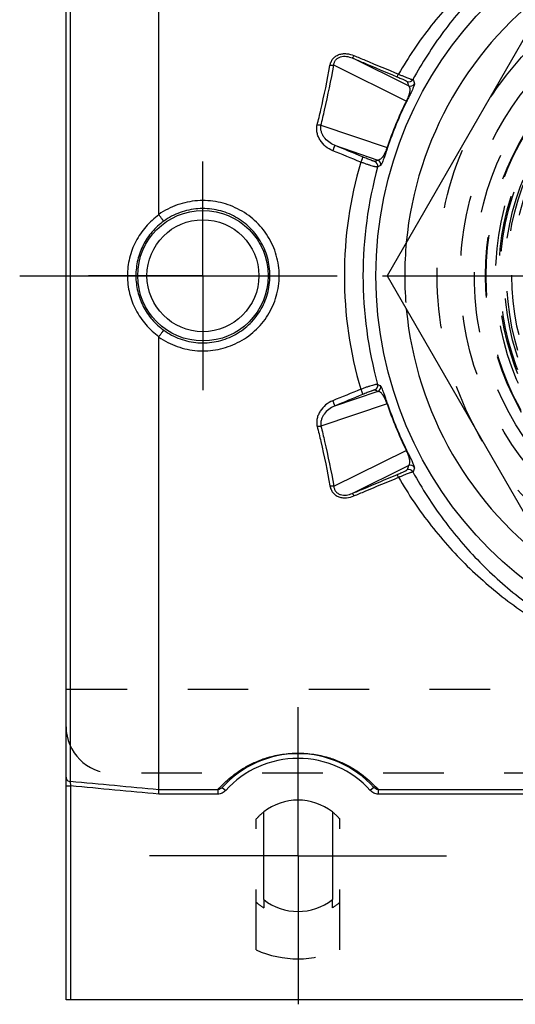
# Model space of a CAD drawing. Header units: millimetres. Extents: x 420 to 580, y 417 to 583.
# Tile 1 of 5: x 420 to 473, y 422 to 528. Entities that reach past the tile are written whole.
import ezdxf

# ---------------------------------------------------------------- set-up
doc = ezdxf.new("R2010")
doc.units = ezdxf.units.MM
doc.header["$LTSCALE"] = 65.185185
doc.linetypes.add('CENTER', pattern=[0.6, 0.375, -0.075, 0.075, -0.075])
doc.linetypes.add('HIDDEN', pattern=[0.2, 0.1, -0.1])
for name, color, linetype in [('ACHSEN_S', 7, 'CONTINUOUS'), ('FASEN', 7, 'CONTINUOUS'), ('FLAECHEN', 7, 'CONTINUOUS'), ('KOERPER', 7, 'CONTINUOUS'), ('KONST.EL_MIT_GEO', 7, 'CONTINUOUS')]:
    doc.layers.add(name, color=color, linetype=linetype)

msp = doc.modelspace()

# ---------------------------------------------------------------- linework, layer by layer
at = {"layer": 'ACHSEN_S', "color": 2, "linetype": 'CENTER'}
msp.add_line((420, 500), (580, 500), dxfattribs=at)
at = {"layer": 'FASEN', "color": 7, "linetype": 'Continuous'}
msp.add_circle((500, 500), 41.6, dxfattribs=at)
for start, end in [(125.3802, 174.6199), (185.3801, 234.6198)]:
    msp.add_arc((500, 500), 38.5, start, end, dxfattribs=at)
at = {"layer": 'FASEN', "color": 8, "linetype": 'HIDDEN'}
msp.add_arc((500, 500), 38.5, 174.6199, 185.3801, dxfattribs=at)
at = {"layer": 'FLAECHEN', "color": 2, "linetype": 'CENTER'}
for q in [(439.75, 512.32), (427.43, 500), (439.75, 487.68), (452.07, 500)]:
    msp.add_line((439.75, 500), q, dxfattribs=at)
at = {"layer": 'FLAECHEN', "color": 8, "linetype": 'HIDDEN'}
msp.add_circle((500, 500), 26.95, dxfattribs=at)
at = {"layer": 'KOERPER', "color": 8, "linetype": 'HIDDEN'}
for p, q in [((445.5, 427.36), (445.5, 441.47)), ((454.5, 427.36), (454.5, 441.47)), ((446.3, 432.78), (446.3, 431.88)), ((453.7, 431.88), (453.7, 432.78))]:
    msp.add_line(p, q, dxfattribs=at)
at = {"layer": 'KOERPER', "color": 7, "linetype": 'Continuous'}
for p, q in [((446.3, 432.78), (446.3, 442.22)), ((453.7, 442.22), (453.7, 432.78))]:
    msp.add_line(p, q, dxfattribs=at)
for start, end in [(51.9269, 128.0731), (231.9269, 308.0731)]:
    msp.add_arc((450, 437.5), 6, start, end, dxfattribs=at)
at = {"layer": 'KOERPER', "color": 8, "linetype": 'HIDDEN'}
for radius, start, end in [(6, 128.0731, 138.5904), (6, 41.4096, 51.9269), (6.73, 228.0214, 236.6367), (6.73, 303.3633, 311.9786)]:
    msp.add_arc((450, 437.5), radius, start, end, dxfattribs=at)
at = {"layer": 'KONST.EL_MIT_GEO', "color": 7, "linetype": 'Continuous'}
for p, q in [((425, 422), (425, 578)), ((435, 506.61), (435, 555.39)), ((425.46, 445.5), (425.46, 554.5)), ((479.79, 535), (459.59, 500)), ((461.92, 520.46), (455.84, 523.46)), ((461.67, 518.82), (453.85, 522.68)), ((452.47, 516.21), (459.59, 513.8)), ((453.93, 514.05), (458.6, 512.46)), ((459.59, 500), (479.79, 465)), ((435, 444.61), (435, 493.39)), ((458.6, 487.54), (453.93, 485.95)), ((459.59, 486.2), (452.47, 483.79)), ((453.85, 477.32), (461.67, 481.18)), ((455.84, 476.54), (461.92, 479.54)), ((425, 445.03), (425.5, 445.03)), ((425.5, 445.03), (425.46, 445.5)), ((425.5, 422), (425.5, 445.03)), ((441.35, 444.61), (435, 444.61)), ((441.35, 444.61), (441.35, 444.14)), ((441.84, 444.87), (442.21, 444.54)), ((458.16, 444.87), (457.79, 444.54)), ((541.35, 444.61), (458.65, 444.61)), ((458.65, 444.61), (458.65, 444.14)), ((441.35, 444.14), (434.98, 444.14)), ((541.35, 444.14), (458.65, 444.14)), ((575, 422), (425, 422))]:
    msp.add_line(p, q, dxfattribs=at)
at = {"layer": 'KONST.EL_MIT_GEO', "color": 8, "linetype": 'HIDDEN'}
for p, q in [((575, 455.4), (425, 455.4)), ((570, 446.4), (430, 446.4))]:
    msp.add_line(p, q, dxfattribs=at)
at = {"layer": 'KONST.EL_MIT_GEO', "color": 2, "linetype": 'CENTER'}
for q in [(450, 453.5), (434, 437.5), (466, 437.5), (450, 421.5)]:
    msp.add_line((450, 437.5), q, dxfattribs=at)
at = {"layer": 'KONST.EL_MIT_GEO', "color": 8, "linetype": 'HIDDEN'}
for radius in [35, 32.5, 31, 29.8, 29.73, 28.7, 28.35, 28.2, 27.75, 27.5, 26.95]:
    msp.add_circle((500, 500), radius, dxfattribs=at)
at = {"layer": 'KONST.EL_MIT_GEO', "color": 7, "linetype": 'Continuous'}
for radius in [7.03, 6.03]:
    msp.add_circle((439.75, 500), radius, dxfattribs=at)
for centre, radius, start, end in [((461.95, 521.38), 0.5, 247.5713, 330.5979), ((585.28, 563.66), 130.71, 199.0844, 199.2975), ((583.3, 563.75), 128.2, 199.4117, 199.6278), ((462.11, 520.92), 0.5, 247.572, 331.0233), ((497.79, 500.92), 40.31, 153.6366, 161.3634), ((497.38, 501.08), 39.82, 153.6336, 161.3664), ((515.19, 394.89), 130.48, 115.7024, 115.8562), ((458.41, 512), 0.5, 343.9774, 67.4272), ((498.29, 499.99), 43.3, 163.573, 179.9931), ((501.18, 500), 44.18, 164.6283, 180.0012), ((458.09, 511.85), 0.5, 344.2846, 67.4277), ((513.73, 396.23), 127.98, 115.372, 115.5281), ((498.29, 500.01), 43.3, 180.0069, 196.427), ((501.18, 500), 44.18, 179.9988, 195.3718), ((458.09, 488.15), 0.5, 292.5723, 15.7154), ((513.73, 603.77), 127.98, 244.4719, 244.628), ((458.41, 488), 0.5, 292.5728, 16.0226), ((515.19, 605.11), 130.48, 244.1438, 244.2976), ((497.79, 499.08), 40.31, 198.6366, 206.3634), ((497.38, 498.92), 39.82, 198.6336, 206.3664), ((585.28, 436.34), 130.71, 160.7025, 160.9156), ((462.11, 479.08), 0.5, 28.9776, 112.4273), ((461.95, 478.62), 0.5, 29.4028, 112.4279), ((583.3, 436.25), 128.2, 160.3722, 160.5883), ((450, 437.5), 11, 42.0972, 137.9028), ((450, 437.5), 10.5, 42.0972, 137.9028)]:
    msp.add_arc(centre, radius, start, end, dxfattribs=at)
at = {"layer": 'KONST.EL_MIT_GEO', "color": 8, "linetype": 'HIDDEN'}
for centre, radius, start, end in [((430, 451.4), 5, 180, 270), ((450, 437.5), 11.1, 246.0734, 293.9266)]:
    msp.add_arc(centre, radius, start, end, dxfattribs=at)
at = {"layer": 'KONST.EL_MIT_GEO', "color": 7, "linetype": 'Continuous'}
for points, knots in [([(478.48, 538.81), (476.66, 537.83), (473.17, 535.63), (468.41, 531.64), (464.22, 527.01), (461.88, 523.54), (460.83, 521.72)], [0, 0, 0, 0, 0.248883, 0.496642, 0.746239, 1, 1, 1, 1]), ([(479.01, 538.12), (477.28, 537.14), (473.96, 534.92), (469.48, 530.94), (465.55, 526.35), (463.36, 522.93), (462.38, 521.14)], [0, 0, 0, 0, 0.248146, 0.495513, 0.74532, 1, 1, 1, 1]), ([(453.44, 522.65), (453.46, 522.78), (453.54, 523.03), (453.74, 523.37), (454.03, 523.65), (454.4, 523.84), (454.81, 523.93), (455.37, 523.93), (455.78, 523.82), (456.03, 523.72)], [0, 0, 0, 0, 0.119251, 0.239845, 0.362876, 0.488701, 0.616534, 0.745085, 1, 1, 1, 1]), ([(453.85, 522.68), (453.86, 522.77), (453.9, 522.97), (454.04, 523.24), (454.27, 523.46), (454.57, 523.6), (454.9, 523.66), (455.33, 523.63), (455.64, 523.54), (455.84, 523.46)], [0, 0, 0, 0, 0.115741, 0.234562, 0.358421, 0.487069, 0.617576, 0.747257, 1, 1, 1, 1]), ([(455.84, 523.46), (455.85, 523.46), (455.86, 523.46), (455.89, 523.48), (455.93, 523.53), (455.98, 523.61), (456.01, 523.68), (456.03, 523.72)], [0, 0, 0, 0, 0.04342, 0.108536, 0.316163, 0.620618, 1, 1, 1, 1]), ([(455.84, 523.46), (456.24, 523.29), (457.84, 522.62), (459.44, 521.94), (460.64, 521.44)], [0, 0, 0, 0, 0.249746, 1, 1, 1, 1]), ([(456.03, 523.72), (456.43, 523.55), (458.03, 522.88), (459.63, 522.22), (460.83, 521.72)], [0, 0, 0, 0, 0.24975, 1, 1, 1, 1]), ([(452.06, 516.24), (452.2, 516.78), (452.71, 518.91), (453.16, 521.05), (453.44, 522.65)], [0, 0, 0, 0, 0.253683, 1, 1, 1, 1]), ([(452.47, 516.21), (452.61, 516.76), (453.12, 518.9), (453.56, 521.06), (453.85, 522.68)], [0, 0, 0, 0, 0.253683, 1, 1, 1, 1]), ([(453.85, 522.68), (453.82, 522.66), (453.76, 522.65), (453.63, 522.63), (453.52, 522.64), (453.44, 522.65)], [0, 0, 0, 0, 0.19957, 0.439695, 1, 1, 1, 1]), ([(460.64, 521.44), (460.64, 521.44), (460.65, 521.44), (460.68, 521.47), (460.72, 521.52), (460.77, 521.61), (460.81, 521.68), (460.83, 521.72)], [0, 0, 0, 0, 0.040318, 0.104065, 0.312147, 0.618859, 1, 1, 1, 1]), ([(460.64, 521.44), (460.71, 521.41), (460.86, 521.34), (461.08, 521.25), (461.27, 521.17), (461.43, 521.09), (461.55, 521.04), (461.63, 521), (461.67, 520.97), (461.71, 520.96), (461.73, 520.94), (461.75, 520.93), (461.75, 520.92), (461.76, 520.92)], [0, 0, 0, 0, 0.20441, 0.395682, 0.567381, 0.714306, 0.832723, 0.880466, 0.920314, 0.952163, 0.97598, 0.991822, 1, 1, 1, 1]), ([(460.83, 521.72), (460.93, 521.67), (461.13, 521.59), (461.41, 521.47), (461.67, 521.36), (461.9, 521.28), (462.06, 521.22), (462.17, 521.18), (462.24, 521.16), (462.29, 521.15), (462.33, 521.14), (462.36, 521.13), (462.38, 521.13), (462.38, 521.14)], [0, 0, 0, 0, 0.200069, 0.387955, 0.557778, 0.704526, 0.82426, 0.873084, 0.914198, 0.947437, 0.972718, 0.990093, 1, 1, 1, 1]), ([(461.92, 520.46), (462.03, 520.38), (462.06, 520.14), (462.04, 519.86), (461.98, 519.6), (461.87, 519.24), (461.75, 518.97), (461.67, 518.82)], [0, 0, 0, 0, 0.24188, 0.348687, 0.491907, 0.69766, 1, 1, 1, 1]), ([(462.54, 520.68), (462.55, 520.67), (462.55, 520.66), (462.54, 520.62), (462.52, 520.54), (462.48, 520.42), (462.41, 520.25), (462.31, 520.01), (462.16, 519.69), (461.96, 519.27), (461.8, 518.95), (461.71, 518.77)], [0, 0, 0, 0, 0.008675, 0.021414, 0.060887, 0.121652, 0.207809, 0.326008, 0.487743, 0.711663, 1, 1, 1, 1]), ([(461.67, 518.82), (461.68, 518.81), (461.69, 518.8), (461.71, 518.78), (461.71, 518.77), (461.71, 518.77)], [0, 0, 0, 0, 0.662116, 0.866946, 1, 1, 1, 1]), ([(453.74, 513.47), (453.46, 513.58), (452.95, 513.89), (452.45, 514.45), (452.18, 514.97), (452.04, 515.38), (451.99, 515.82), (452.03, 516.11), (452.06, 516.24)], [0, 0, 0, 0, 0.253465, 0.504499, 0.629307, 0.753379, 0.876837, 1, 1, 1, 1]), ([(452.47, 516.21), (452.45, 516.21), (452.39, 516.2), (452.25, 516.21), (452.14, 516.23), (452.06, 516.24)], [0, 0, 0, 0, 0.190072, 0.428614, 1, 1, 1, 1]), ([(453.93, 514.05), (453.71, 514.14), (453.29, 514.38), (452.87, 514.8), (452.63, 515.2), (452.5, 515.52), (452.44, 515.87), (452.45, 516.1), (452.47, 516.21)], [0, 0, 0, 0, 0.254944, 0.505661, 0.629887, 0.75336, 0.876474, 1, 1, 1, 1]), ([(453.93, 514.05), (453.93, 514.05), (453.93, 514.04), (453.93, 514.03), (453.93, 514.01), (453.92, 513.98), (453.91, 513.93), (453.88, 513.85), (453.85, 513.77), (453.81, 513.64), (453.77, 513.54), (453.74, 513.47)], [0, 0, 0, 0, 0.011258, 0.030583, 0.058765, 0.095769, 0.194808, 0.323473, 0.475837, 0.644756, 1, 1, 1, 1]), ([(459.59, 513.8), (459.54, 513.63), (459.43, 513.36), (459.26, 513.02), (459.11, 512.8), (458.94, 512.59), (458.74, 512.44), (458.6, 512.46)], [0, 0, 0, 0, 0.302339, 0.508092, 0.651313, 0.75812, 1, 1, 1, 1]), ([(459.65, 513.81), (459.59, 513.61), (459.47, 513.28), (459.32, 512.83), (459.2, 512.5), (459.1, 512.26), (459.03, 512.09), (458.97, 511.98), (458.93, 511.91), (458.91, 511.87), (458.9, 511.86), (458.89, 511.86)], [0, 0, 0, 0, 0.288337, 0.512256, 0.673991, 0.792191, 0.878348, 0.939113, 0.978586, 0.991325, 1, 1, 1, 1]), ([(459.59, 513.8), (459.6, 513.8), (459.62, 513.8), (459.65, 513.8), (459.65, 513.8), (459.65, 513.81)], [0, 0, 0, 0, 0.662118, 0.866947, 1, 1, 1, 1]), ([(456.96, 512.8), (456.96, 512.8), (456.96, 512.8), (456.96, 512.79), (456.96, 512.77), (456.95, 512.74), (456.93, 512.69), (456.91, 512.61), (456.88, 512.53), (456.85, 512.44), (456.81, 512.34), (456.78, 512.27), (456.76, 512.24)], [0, 0, 0, 0, 0.010769, 0.029772, 0.057684, 0.094433, 0.192997, 0.321284, 0.473486, 0.642612, 0.820858, 1, 1, 1, 1]), ([(458.29, 512.31), (458.29, 512.31), (458.28, 512.31), (458.27, 512.31), (458.25, 512.31), (458.21, 512.32), (458.17, 512.34), (458.11, 512.36), (458.04, 512.38), (457.96, 512.41), (457.84, 512.45), (457.67, 512.52), (457.45, 512.6), (457.21, 512.7), (457.04, 512.77), (456.96, 512.8)], [0, 0, 0, 0, 0.003189, 0.008431, 0.025424, 0.051122, 0.085343, 0.127803, 0.178151, 0.235976, 0.300812, 0.449406, 0.619219, 0.804793, 1, 1, 1, 1]), ([(458.58, 511.71), (458.57, 511.71), (458.55, 511.7), (458.52, 511.7), (458.47, 511.71), (458.41, 511.72), (458.33, 511.73), (458.19, 511.76), (458, 511.82), (457.73, 511.9), (457.43, 512), (457.1, 512.11), (456.88, 512.2), (456.76, 512.24)], [0, 0, 0, 0, 0.010432, 0.028321, 0.054463, 0.088899, 0.131443, 0.181792, 0.304275, 0.452475, 0.621617, 0.806171, 1, 1, 1, 1]), ([(447.97, 500), (447.97, 500.37), (447.91, 501.12), (447.68, 502.21), (447.3, 503.27), (446.77, 504.25), (446.12, 505.16), (445.34, 505.97), (444.47, 506.66), (443.5, 507.23), (442.47, 507.67), (441.39, 507.96), (440.28, 508.11), (439.16, 508.1), (438.05, 507.95), (436.97, 507.65), (435.94, 507.21), (435.3, 506.82), (435, 506.61)], [0, 0, 0, 0, 0.062562, 0.125103, 0.187609, 0.250077, 0.312513, 0.374936, 0.437365, 0.49982, 0.562313, 0.624843, 0.687402, 0.74997, 0.812528, 0.875056, 0.937547, 1, 1, 1, 1]), ([(446.97, 500), (446.97, 500.66), (446.79, 501.98), (445.99, 503.82), (444.73, 505.37), (443.09, 506.52), (441.21, 507.18), (439.21, 507.31), (437.25, 506.89), (436.07, 506.26), (435.54, 505.88)], [0, 0, 0, 0, 0.125146, 0.250124, 0.374945, 0.499791, 0.624815, 0.749976, 0.875082, 1, 1, 1, 1]), ([(435.01, 506.56), (434.49, 506.19), (433.54, 505.32), (432.45, 503.73), (431.76, 501.92), (431.61, 500.64), (431.61, 500)], [0, 0, 0, 0, 0.250024, 0.500018, 0.750002, 1, 1, 1, 1]), ([(435.54, 505.88), (435.54, 505.88), (435.53, 505.88), (435.52, 505.89), (435.51, 505.91), (435.49, 505.93), (435.46, 505.96), (435.43, 506.01), (435.37, 506.08), (435.29, 506.18), (435.21, 506.3), (435.11, 506.42), (435.05, 506.51), (435.01, 506.56)], [0, 0, 0, 0, 0.008491, 0.025456, 0.050957, 0.084853, 0.126906, 0.176808, 0.298614, 0.44662, 0.616362, 0.802701, 1, 1, 1, 1]), ([(435.54, 505.88), (435.07, 505.55), (434.22, 504.77), (433.26, 503.33), (432.66, 501.72), (432.52, 500.57), (432.52, 500)], [0, 0, 0, 0, 0.250012, 0.499997, 0.749985, 1, 1, 1, 1]), ([(431.61, 500), (431.61, 499.36), (431.76, 498.08), (432.45, 496.27), (433.54, 494.68), (434.49, 493.81), (435.01, 493.44)], [0, 0, 0, 0, 0.249998, 0.499982, 0.749976, 1, 1, 1, 1]), ([(432.52, 500), (432.52, 499.43), (432.66, 498.28), (433.26, 496.67), (434.22, 495.23), (435.07, 494.45), (435.54, 494.12)], [0, 0, 0, 0, 0.250015, 0.500003, 0.749988, 1, 1, 1, 1]), ([(435, 493.39), (435.3, 493.18), (435.94, 492.79), (436.97, 492.35), (438.05, 492.05), (439.16, 491.9), (440.28, 491.89), (441.39, 492.04), (442.47, 492.33), (443.5, 492.77), (444.47, 493.34), (445.34, 494.03), (446.12, 494.84), (446.77, 495.75), (447.3, 496.73), (447.68, 497.79), (447.91, 498.88), (447.97, 499.63), (447.97, 500)], [0, 0, 0, 0, 0.062453, 0.124944, 0.187472, 0.25003, 0.312598, 0.375157, 0.437687, 0.50018, 0.562635, 0.625064, 0.687487, 0.749923, 0.812391, 0.874897, 0.937438, 1, 1, 1, 1]), ([(435.54, 494.12), (436.07, 493.74), (437.25, 493.11), (439.21, 492.69), (441.21, 492.82), (443.09, 493.48), (444.73, 494.63), (445.99, 496.18), (446.79, 498.02), (446.97, 499.34), (446.97, 500)], [0, 0, 0, 0, 0.124918, 0.250024, 0.375185, 0.500209, 0.625055, 0.749876, 0.874854, 1, 1, 1, 1]), ([(435.01, 493.44), (435.05, 493.49), (435.11, 493.58), (435.21, 493.7), (435.29, 493.82), (435.37, 493.92), (435.43, 493.99), (435.46, 494.04), (435.49, 494.07), (435.51, 494.09), (435.52, 494.11), (435.53, 494.12), (435.54, 494.12), (435.54, 494.12)], [0, 0, 0, 0, 0.197299, 0.383638, 0.55338, 0.701387, 0.823192, 0.873094, 0.915147, 0.949043, 0.974545, 0.991509, 1, 1, 1, 1]), ([(458.58, 488.29), (458.57, 488.29), (458.55, 488.3), (458.52, 488.3), (458.47, 488.29), (458.41, 488.28), (458.33, 488.27), (458.19, 488.24), (458, 488.18), (457.73, 488.1), (457.43, 488), (457.1, 487.89), (456.88, 487.8), (456.76, 487.76)], [0, 0, 0, 0, 0.010432, 0.02832, 0.054461, 0.088897, 0.131441, 0.181789, 0.304273, 0.452473, 0.621615, 0.80617, 1, 1, 1, 1]), ([(459.65, 486.19), (459.59, 486.39), (459.47, 486.72), (459.32, 487.17), (459.2, 487.5), (459.1, 487.74), (459.03, 487.91), (458.97, 488.02), (458.93, 488.09), (458.91, 488.13), (458.9, 488.14), (458.89, 488.14)], [0, 0, 0, 0, 0.288337, 0.512256, 0.673991, 0.792191, 0.878348, 0.939114, 0.978586, 0.991325, 1, 1, 1, 1]), ([(456.76, 487.76), (456.78, 487.73), (456.81, 487.66), (456.85, 487.56), (456.88, 487.47), (456.91, 487.39), (456.93, 487.31), (456.95, 487.26), (456.96, 487.23), (456.96, 487.21), (456.96, 487.2), (456.96, 487.2), (456.96, 487.2)], [0, 0, 0, 0, 0.179142, 0.357388, 0.526514, 0.678716, 0.807003, 0.905567, 0.942316, 0.970228, 0.989231, 1, 1, 1, 1]), ([(458.29, 487.69), (458.29, 487.69), (458.28, 487.69), (458.27, 487.69), (458.25, 487.69), (458.21, 487.68), (458.17, 487.66), (458.11, 487.64), (458.04, 487.62), (457.96, 487.59), (457.84, 487.55), (457.67, 487.48), (457.45, 487.4), (457.21, 487.3), (457.04, 487.23), (456.96, 487.2)], [0, 0, 0, 0, 0.003189, 0.008431, 0.025424, 0.051122, 0.085343, 0.127803, 0.178151, 0.235976, 0.300812, 0.449406, 0.619219, 0.804793, 1, 1, 1, 1]), ([(459.59, 486.2), (459.54, 486.37), (459.43, 486.64), (459.26, 486.98), (459.11, 487.2), (458.94, 487.41), (458.74, 487.56), (458.6, 487.54)], [0, 0, 0, 0, 0.302339, 0.508092, 0.651312, 0.75812, 1, 1, 1, 1]), ([(453.74, 486.53), (453.46, 486.42), (452.95, 486.11), (452.45, 485.55), (452.18, 485.03), (452.04, 484.62), (451.99, 484.18), (452.03, 483.89), (452.06, 483.76)], [0, 0, 0, 0, 0.253465, 0.504499, 0.629307, 0.753379, 0.876837, 1, 1, 1, 1]), ([(453.93, 485.95), (453.71, 485.86), (453.29, 485.62), (452.87, 485.2), (452.63, 484.8), (452.5, 484.48), (452.44, 484.13), (452.45, 483.9), (452.47, 483.79)], [0, 0, 0, 0, 0.254944, 0.505661, 0.629887, 0.75336, 0.876474, 1, 1, 1, 1]), ([(453.74, 486.53), (453.77, 486.46), (453.81, 486.36), (453.85, 486.23), (453.88, 486.15), (453.91, 486.07), (453.92, 486.02), (453.93, 485.99), (453.93, 485.97), (453.93, 485.96), (453.93, 485.95), (453.93, 485.95)], [0, 0, 0, 0, 0.355244, 0.524163, 0.676527, 0.805192, 0.904231, 0.941235, 0.969417, 0.988742, 1, 1, 1, 1]), ([(459.65, 486.19), (459.65, 486.2), (459.65, 486.2), (459.62, 486.2), (459.6, 486.2), (459.59, 486.2)], [0, 0, 0, 0, 0.133053, 0.337882, 1, 1, 1, 1]), ([(452.06, 483.76), (452.14, 483.77), (452.25, 483.79), (452.39, 483.8), (452.45, 483.79), (452.47, 483.79)], [0, 0, 0, 0, 0.571386, 0.809928, 1, 1, 1, 1]), ([(452.06, 483.76), (452.2, 483.22), (452.71, 481.09), (453.16, 478.95), (453.44, 477.35)], [0, 0, 0, 0, 0.253683, 1, 1, 1, 1]), ([(452.47, 483.79), (452.61, 483.24), (453.12, 481.1), (453.56, 478.94), (453.85, 477.32)], [0, 0, 0, 0, 0.253683, 1, 1, 1, 1]), ([(461.71, 481.23), (461.71, 481.23), (461.71, 481.22), (461.69, 481.2), (461.68, 481.19), (461.67, 481.18)], [0, 0, 0, 0, 0.133054, 0.337884, 1, 1, 1, 1]), ([(461.92, 479.54), (462.03, 479.62), (462.06, 479.86), (462.04, 480.14), (461.98, 480.4), (461.87, 480.76), (461.75, 481.03), (461.67, 481.18)], [0, 0, 0, 0, 0.24188, 0.348687, 0.491908, 0.697661, 1, 1, 1, 1]), ([(462.54, 479.32), (462.55, 479.33), (462.55, 479.34), (462.54, 479.38), (462.52, 479.46), (462.48, 479.58), (462.41, 479.75), (462.31, 479.99), (462.16, 480.31), (461.96, 480.73), (461.8, 481.05), (461.71, 481.23)], [0, 0, 0, 0, 0.008675, 0.021414, 0.060886, 0.121652, 0.207809, 0.326008, 0.487743, 0.711663, 1, 1, 1, 1]), ([(455.84, 476.54), (456.24, 476.71), (457.84, 477.38), (459.44, 478.06), (460.64, 478.56)], [0, 0, 0, 0, 0.249746, 1, 1, 1, 1]), ([(460.64, 478.56), (460.71, 478.59), (460.86, 478.66), (461.08, 478.75), (461.27, 478.83), (461.43, 478.91), (461.55, 478.96), (461.63, 479), (461.67, 479.03), (461.71, 479.04), (461.73, 479.06), (461.75, 479.07), (461.75, 479.08), (461.76, 479.08)], [0, 0, 0, 0, 0.20441, 0.395682, 0.567381, 0.714306, 0.832723, 0.880466, 0.920314, 0.952163, 0.97598, 0.991822, 1, 1, 1, 1]), ([(460.83, 478.28), (460.81, 478.32), (460.77, 478.39), (460.72, 478.48), (460.68, 478.53), (460.65, 478.56), (460.64, 478.56), (460.64, 478.56)], [0, 0, 0, 0, 0.381141, 0.687853, 0.895935, 0.959682, 1, 1, 1, 1]), ([(460.83, 478.28), (460.93, 478.33), (461.13, 478.41), (461.41, 478.53), (461.67, 478.64), (461.9, 478.72), (462.06, 478.78), (462.17, 478.82), (462.24, 478.84), (462.29, 478.85), (462.33, 478.86), (462.36, 478.87), (462.38, 478.87), (462.38, 478.86)], [0, 0, 0, 0, 0.20007, 0.387956, 0.55778, 0.704527, 0.824262, 0.873085, 0.914199, 0.947438, 0.972719, 0.990094, 1, 1, 1, 1]), ([(462.38, 478.86), (463.36, 477.07), (465.55, 473.65), (469.48, 469.06), (473.96, 465.08), (477.28, 462.86), (479.01, 461.88)], [0, 0, 0, 0, 0.254679, 0.504487, 0.751854, 1, 1, 1, 1]), ([(456.03, 476.28), (456.43, 476.45), (458.03, 477.12), (459.63, 477.78), (460.83, 478.28)], [0, 0, 0, 0, 0.24975, 1, 1, 1, 1]), ([(460.83, 478.28), (461.88, 476.46), (464.22, 472.99), (468.41, 468.36), (473.17, 464.37), (476.66, 462.17), (478.48, 461.19)], [0, 0, 0, 0, 0.253761, 0.503358, 0.751117, 1, 1, 1, 1]), ([(453.44, 477.35), (453.52, 477.36), (453.63, 477.37), (453.76, 477.35), (453.82, 477.34), (453.85, 477.32)], [0, 0, 0, 0, 0.560305, 0.80043, 1, 1, 1, 1]), ([(453.44, 477.35), (453.46, 477.22), (453.54, 476.97), (453.74, 476.63), (454.03, 476.35), (454.4, 476.16), (454.81, 476.07), (455.37, 476.07), (455.78, 476.18), (456.03, 476.28)], [0, 0, 0, 0, 0.119251, 0.239845, 0.362876, 0.488701, 0.616534, 0.745085, 1, 1, 1, 1]), ([(453.85, 477.32), (453.86, 477.23), (453.9, 477.03), (454.04, 476.76), (454.27, 476.54), (454.57, 476.4), (454.9, 476.34), (455.33, 476.37), (455.64, 476.46), (455.84, 476.54)], [0, 0, 0, 0, 0.115741, 0.234562, 0.358421, 0.487069, 0.617576, 0.747257, 1, 1, 1, 1]), ([(456.03, 476.28), (456.01, 476.32), (455.98, 476.39), (455.93, 476.47), (455.89, 476.52), (455.86, 476.54), (455.85, 476.54), (455.84, 476.54)], [0, 0, 0, 0, 0.379382, 0.683837, 0.891464, 0.95658, 1, 1, 1, 1]), ([(441.35, 444.61), (441.72, 445.04), (442.62, 445.93), (444.02, 446.92), (445.46, 447.65), (446.8, 448.14), (448.34, 448.48), (450, 448.61), (451.66, 448.48), (453.2, 448.14), (454.54, 447.65), (455.98, 446.92), (457.38, 445.93), (458.28, 445.04), (458.65, 444.61)], [0, 0, 0, 0, 0.085875, 0.194416, 0.259426, 0.332611, 0.413684, 0.5, 0.586316, 0.667389, 0.740574, 0.805584, 0.914125, 1, 1, 1, 1]), ([(425, 445.97), (425, 445.91), (425.02, 445.79), (425.12, 445.64), (425.28, 445.54), (425.4, 445.51), (425.46, 445.5)], [0, 0, 0, 0, 0.242838, 0.48976, 0.74258, 1, 1, 1, 1]), ([(434.98, 444.14), (434.98, 444.19), (434.98, 444.29), (434.99, 444.4), (434.99, 444.49), (435, 444.54), (435, 444.58), (435, 444.6), (435, 444.61)], [0, 0, 0, 0, 0.319523, 0.609669, 0.735198, 0.843706, 0.932659, 1, 1, 1, 1]), ([(441.84, 444.87), (441.78, 444.81), (441.63, 444.68), (441.45, 444.62), (441.35, 444.61)], [0, 0, 0, 0, 0.497437, 1, 1, 1, 1]), ([(442.21, 444.54), (442.1, 444.42), (441.84, 444.22), (441.51, 444.14), (441.35, 444.14)], [0, 0, 0, 0, 0.5004, 1, 1, 1, 1]), ([(458.65, 444.14), (458.49, 444.14), (458.16, 444.22), (457.9, 444.42), (457.79, 444.54)], [0, 0, 0, 0, 0.4996, 1, 1, 1, 1]), ([(458.65, 444.61), (458.55, 444.62), (458.37, 444.68), (458.22, 444.81), (458.16, 444.87)], [0, 0, 0, 0, 0.502563, 1, 1, 1, 1])]:
    msp.add_open_spline(points, degree=3, knots=knots, dxfattribs=at)
for points in [[(456.76, 512.24), (455.76, 512.65), (454.75, 513.06), (453.74, 513.47)], [(456.96, 512.8), (455.95, 513.22), (454.94, 513.63), (453.93, 514.05)], [(435.01, 506.56), (435, 506.57), (435, 506.59), (435, 506.61)], [(435, 493.39), (435, 493.41), (435, 493.43), (435.01, 493.44)], [(456.76, 487.76), (455.76, 487.35), (454.75, 486.94), (453.74, 486.53)], [(456.96, 487.2), (455.95, 486.78), (454.94, 486.37), (453.93, 485.95)], [(435, 444.61), (431.82, 444.91), (428.64, 445.21), (425.46, 445.5)], [(434.98, 444.14), (431.82, 444.44), (428.66, 444.73), (425.5, 445.03)]]:
    msp.add_open_spline(points, degree=3, dxfattribs=at)

doc.saveas('drawing.dxf')
